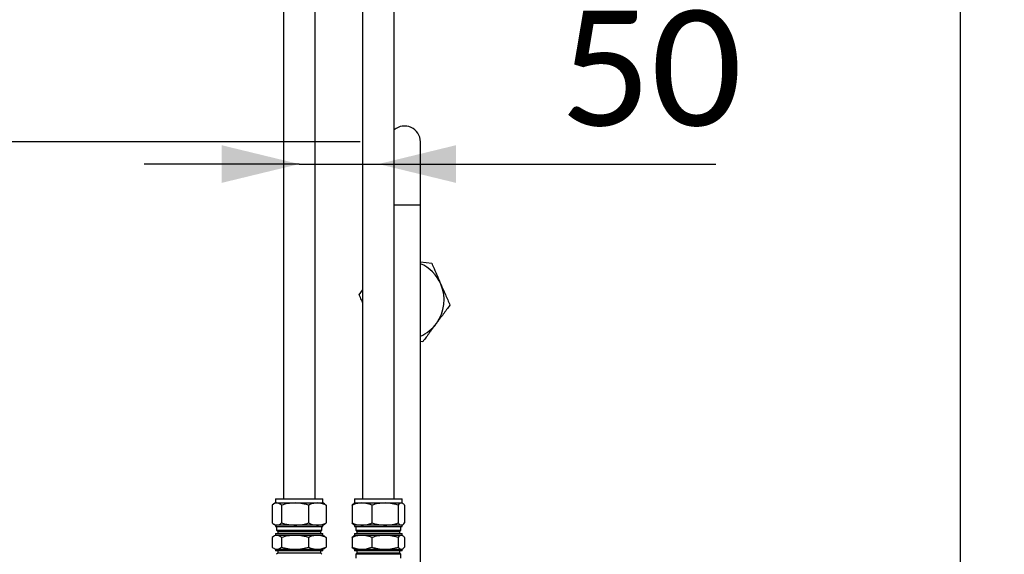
# Paper-space layout 'Sheet1' of a CAD drawing. Header units: millimetres. Extents: x 0 to 23548, y 0 to 16632.
# Tile 101 of 143: x 9489 to 10112, y 7015 to 7353. Entities that reach past the tile are written whole.
import ezdxf

# ---------------------------------------------------------------- set-up
doc = ezdxf.new("R2010")
doc.units = ezdxf.units.MM
doc.linetypes.add('SLD-Sólida', pattern=[0])
doc.layers.add('DETALHAMENTO', color=8, linetype='SLD-Sólida')
doc.styles.add('SLDTEXTSTYLE2', font='CALIBRI.TTF')
doc.dimstyles.new('SLDDIMSTYLE1', dxfattribs={"dimtxt": 72.8, "dimasz": 49, "dimexe": 0, "dimexo": 0.0625, "dimgap": 18.2, "dimtad": 1, "dimdec": 0, "dimrnd": 1e-09, "dimzin": 12, "dimdsep": 46, "dimtxsty": 'SLDTEXTSTYLE2', "dimsah": 1, "dimcen": 0.09, "dimadec": 0, "dimazin": 3, "dimtfac": 1, "dimtdec": 0, "dimtofl": 0, "dimtmove": 0, "dimatfit": 3, "dimfxl": 0, "dimfrac": 2, "dimtolj": 1, "dimtzin": 12, "dimarcsym": 0})
doc.dimstyles.new('SLDDIMSTYLE2', dxfattribs={"dimtxt": 72.8, "dimasz": 49, "dimexe": 0, "dimexo": 0.0625, "dimgap": 18.2, "dimtad": 1, "dimrnd": 1e-09, "dimzin": 12, "dimdsep": 46, "dimtxsty": 'SLDTEXTSTYLE2', "dimsah": 1, "dimcen": 0.09, "dimadec": 0, "dimazin": 3, "dimtfac": 1, "dimtmove": 0, "dimatfit": 0, "dimfxl": 0, "dimfrac": 2, "dimtolj": 1, "dimtzin": 12, "dimarcsym": 0})

# ---------------------------------------------------------------- blocks, each defined once
blk = doc.blocks.new('_D_12')
at = {"layer": 'DETALHAMENTO', "ltscale": 28}
for p, q in [((9666.18, 7261.45), (9568.18, 7261.45)), ((9666.18, 7261.45), (9716.18, 7261.45)), ((9716.18, 7261.45), (9929.51, 7261.45))]:
    blk.add_line(p, q, dxfattribs=at)
for points in [[(9666.18, 7261.45), (9617.18, 7273.35), (9617.18, 7249.55)], [(9716.18, 7261.45), (9765.18, 7249.55), (9765.18, 7273.35)]]:
    blk.add_solid(points, dxfattribs=at)
at = {"layer": 'DETALHAMENTO', "ltscale": 28, "insert": (9831.03, 7358.52), "char_height": 72.8, "attachment_point": 1, "style": 'SLDTEXTSTYLE2'}
blk.add_mtext('50', dxfattribs=at)
blk = doc.blocks.new('_D_18')
at = {"layer": 'DETALHAMENTO', "ltscale": 28}
for p, q in [((9760.11, 8774.67), (10111.82, 8774.67)), ((10083.82, 8774.67), (10083.82, 3470.01))]:
    blk.add_line(p, q, dxfattribs=at)
for points in [[(10083.82, 8774.67), (10071.92, 8725.67), (10095.72, 8725.67)], [(10083.82, 3470.01), (10095.72, 3519.01), (10071.92, 3519.01)]]:
    blk.add_solid(points, dxfattribs=at)
at = {"layer": 'DETALHAMENTO', "ltscale": 28, "insert": (9986.75, 6023.86), "char_height": 72.8, "attachment_point": 1, "rotation": 90, "style": 'SLDTEXTSTYLE2'}
blk.add_mtext('5305', dxfattribs=at)
blk = doc.blocks.new('_D_20')
at = {"layer": 'DETALHAMENTO', "ltscale": 28}
for p, q in [((9638.18, 8002.93), (8765.58, 8002.93)), ((8793.58, 8002.93), (8793.58, 3414.01)), ((9678.18, 3414.01), (8765.58, 3414.01))]:
    blk.add_line(p, q, dxfattribs=at)
for points in [[(8793.58, 8002.93), (8781.68, 7953.93), (8805.48, 7953.93)], [(8793.58, 3414.01), (8805.48, 3463.01), (8781.68, 3463.01)]]:
    blk.add_solid(points, dxfattribs=at)
at = {"layer": 'DETALHAMENTO', "ltscale": 28, "insert": (8696.51, 5609.99), "char_height": 72.8, "attachment_point": 1, "rotation": 90, "style": 'SLDTEXTSTYLE2'}
blk.add_mtext('4589', dxfattribs=at)
blk = doc.blocks.new('_D_21')
at = {"layer": 'DETALHAMENTO', "ltscale": 28}
for p, q in [((9704.74, 7275.51), (8989.58, 7275.51)), ((9017.58, 3470.01), (9017.58, 7275.51)), ((9728.18, 3470.01), (8989.58, 3470.01))]:
    blk.add_line(p, q, dxfattribs=at)
for points in [[(9017.58, 7275.51), (9005.68, 7226.51), (9029.48, 7226.51)], [(9017.58, 3470.01), (9029.48, 3519.01), (9005.68, 3519.01)]]:
    blk.add_solid(points, dxfattribs=at)
at = {"layer": 'DETALHAMENTO', "ltscale": 28, "insert": (8920.51, 5274.28), "char_height": 72.8, "attachment_point": 1, "rotation": 90, "style": 'SLDTEXTSTYLE2'}
blk.add_mtext('3806', dxfattribs=at)

psp = doc.layouts.new('Sheet1')

# ---------------------------------------------------------------- linework, layer by layer
at = {"color": 7, "linetype": 'SLD-Sólida', "lineweight": 25, "ltscale": 28}
for p, q in [((9706.176, 8774.675), (9706.176, 7049.675)), ((9726.176, 7049.675), (9726.176, 8774.675)), ((9656.176, 7962.932), (9656.176, 7049.675)), ((9676.176, 7049.675), (9676.176, 7962.932)), ((9742.744, 7235.511), (9742.744, 7275.511)), ((9742.744, 7235.511), (9726.176, 7235.511)), ((9742.744, 6977.511), (9742.744, 7235.511)), ((9742.744, 7199.535), (9749.909, 7198.721)), ((9704.062, 7178.771), (9706.176, 7181.63)), ((9744.263, 7149.041), (9742.744, 7149.213)), ((9649.119, 7045.71), (9649.119, 7034.389)), ((9651.176, 7047.05), (9650.198, 7046.485)), ((9651.176, 7049.675), (9651.176, 7047.05)), ((9651.176, 7049.675), (9681.176, 7049.675)), ((9651.176, 7047.05), (9652.08, 7047.05)), ((9652.08, 7047.05), (9663.57, 7047.05)), ((9655.042, 7045.71), (9655.042, 7034.389)), ((9663.57, 7047.05), (9677.666, 7047.05)), ((9672.099, 7045.71), (9672.099, 7034.389)), ((9677.666, 7047.05), (9681.176, 7047.05)), ((9681.176, 7047.05), (9681.176, 7049.675)), ((9682.154, 7046.485), (9681.176, 7047.05)), ((9682.138, 7046.457), (9683.233, 7045.71)), ((9683.233, 7045.71), (9683.233, 7034.389)), ((9699.556, 7045.71), (9699.556, 7034.389)), ((9701.176, 7047.05), (9700.739, 7046.797)), ((9701.176, 7049.675), (9701.176, 7047.05)), ((9701.176, 7049.675), (9701.782, 7049.675)), ((9701.176, 7047.05), (9705.821, 7047.05)), ((9701.782, 7049.675), (9731.176, 7049.675)), ((9705.821, 7047.05), (9720.397, 7047.05)), ((9712.087, 7045.71), (9712.087, 7034.389)), ((9720.397, 7047.05), (9730.752, 7047.05)), ((9728.708, 7045.71), (9728.708, 7034.389)), ((9730.752, 7047.05), (9731.176, 7047.05)), ((9731.176, 7047.05), (9731.176, 7049.675)), ((9731.613, 7046.797), (9731.176, 7047.05)), ((9732.797, 7045.71), (9732.797, 7034.389)), ((9650.206, 7033.61), (9651.176, 7033.05)), ((9651.176, 7033.05), (9651.176, 7032.175)), ((9652.08, 7033.05), (9651.176, 7033.05)), ((9663.57, 7033.05), (9652.08, 7033.05)), ((9677.666, 7033.05), (9663.57, 7033.05)), ((9681.176, 7033.05), (9677.666, 7033.05)), ((9681.176, 7033.05), (9682.146, 7033.61)), ((9681.176, 7032.175), (9681.176, 7033.05)), ((9700.709, 7033.319), (9701.176, 7033.05)), ((9701.176, 7033.05), (9701.176, 7032.175)), ((9705.821, 7033.05), (9701.176, 7033.05)), ((9720.397, 7033.05), (9705.821, 7033.05)), ((9730.752, 7033.05), (9720.397, 7033.05)), ((9731.176, 7033.05), (9730.752, 7033.05)), ((9731.176, 7033.05), (9731.643, 7033.319)), ((9731.176, 7032.175), (9731.176, 7033.05)), ((9651.176, 7026.575), (9650.198, 7026.01)), ((9651.176, 7032.175), (9681.176, 7032.175)), ((9651.176, 7027.675), (9651.176, 7026.575)), ((9651.176, 7027.675), (9681.176, 7027.675)), ((9652.08, 7026.575), (9651.176, 7026.575)), ((9651.889, 7032.175), (9651.889, 7029.78)), ((9651.889, 7029.78), (9652.644, 7029.025)), ((9651.889, 7029.78), (9680.464, 7029.78)), ((9663.57, 7026.575), (9652.08, 7026.575)), ((9652.644, 7029.025), (9652.644, 7027.675)), ((9652.644, 7029.025), (9679.708, 7029.025)), ((9677.666, 7026.575), (9663.57, 7026.575)), ((9681.176, 7026.575), (9677.666, 7026.575)), ((9679.708, 7029.025), (9680.464, 7029.78)), ((9679.708, 7027.675), (9679.708, 7029.025)), ((9680.464, 7029.78), (9680.464, 7032.175)), ((9681.176, 7026.575), (9681.176, 7027.675)), ((9682.154, 7026.01), (9681.176, 7026.575)), ((9701.176, 7026.575), (9700.739, 7026.322)), ((9701.176, 7032.175), (9701.782, 7032.175)), ((9701.176, 7027.675), (9701.176, 7026.575)), ((9701.176, 7027.675), (9701.782, 7027.675)), ((9705.821, 7026.575), (9701.176, 7026.575)), ((9701.782, 7032.175), (9731.176, 7032.175)), ((9701.782, 7027.675), (9731.176, 7027.675)), ((9701.889, 7032.175), (9701.889, 7029.78)), ((9701.889, 7029.78), (9702.644, 7029.025)), ((9701.889, 7029.78), (9702.466, 7029.78)), ((9702.466, 7029.78), (9730.464, 7029.78)), ((9702.644, 7029.025), (9702.644, 7027.675)), ((9702.644, 7029.025), (9703.191, 7029.025)), ((9703.191, 7029.025), (9729.708, 7029.025)), ((9720.397, 7026.575), (9705.821, 7026.575)), ((9730.752, 7026.575), (9720.397, 7026.575)), ((9729.708, 7029.025), (9730.464, 7029.78)), ((9729.708, 7027.675), (9729.708, 7029.025)), ((9730.464, 7029.78), (9730.464, 7032.175)), ((9731.176, 7026.575), (9730.752, 7026.575)), ((9731.176, 7026.575), (9731.176, 7027.675)), ((9731.613, 7026.322), (9731.176, 7026.575)), ((9649.119, 7025.235), (9649.119, 7019.114)), ((9655.042, 7025.235), (9655.042, 7019.114)), ((9672.099, 7025.235), (9672.099, 7019.114)), ((9682.138, 7025.982), (9683.233, 7025.235)), ((9683.233, 7025.235), (9683.233, 7019.114)), ((9699.556, 7025.235), (9699.556, 7019.114)), ((9712.087, 7025.235), (9712.087, 7019.114)), ((9728.708, 7025.235), (9728.708, 7019.114)), ((9732.797, 7025.235), (9732.797, 7019.114)), ((9650.206, 7018.335), (9651.176, 7017.775)), ((9651.176, 7017.775), (9651.176, 7016.675)), ((9651.176, 7017.775), (9652.08, 7017.775)), ((9681.176, 7016.675), (9651.176, 7016.675)), ((9652.644, 7015.325), (9651.889, 7014.569)), ((9652.08, 7017.775), (9663.57, 7017.775)), ((9652.644, 7016.675), (9652.644, 7015.325)), ((9679.502, 7015.325), (9652.644, 7015.325)), ((9663.57, 7017.775), (9677.666, 7017.775)), ((9677.666, 7017.775), (9681.176, 7017.775)), ((9679.708, 7015.325), (9679.502, 7015.325)), ((9679.708, 7015.325), (9679.708, 7016.675)), ((9680.464, 7014.569), (9679.708, 7015.325)), ((9681.176, 7017.775), (9682.146, 7018.335)), ((9681.176, 7016.675), (9681.176, 7017.775)), ((9700.709, 7018.044), (9701.176, 7017.775)), ((9701.176, 7017.775), (9701.176, 7016.675)), ((9701.176, 7017.775), (9705.821, 7017.775)), ((9701.782, 7016.675), (9701.176, 7016.675)), ((9731.176, 7016.675), (9701.782, 7016.675)), ((9702.644, 7015.325), (9701.889, 7014.569)), ((9701.889, 7014.569), (9701.889, 7012.175)), ((9730.464, 7014.569), (9701.889, 7014.569)), ((9702.644, 7016.675), (9702.644, 7015.325)), ((9729.708, 7015.325), (9702.644, 7015.325)), ((9705.821, 7017.775), (9720.397, 7017.775)), ((9720.397, 7017.775), (9730.752, 7017.775)), ((9729.708, 7015.325), (9729.708, 7016.675)), ((9730.464, 7014.569), (9729.708, 7015.325)), ((9730.464, 7012.175), (9730.464, 7014.569)), ((9730.752, 7017.775), (9731.176, 7017.775)), ((9731.176, 7017.775), (9731.643, 7018.044)), ((9731.176, 7016.675), (9731.176, 7017.775))]:
    psp.add_line(p, q, dxfattribs=at)
at = {"color": 7, "linetype": 'SLD-Sólida', "lineweight": 25, "ltscale": 784}
for centre, radius, start, end in [((9732.744, 7275.511), 10, 0, 131.057393), ((9732.744, 7175.511), 25, 23.516287, 66.421822), ((9732.744, 7175.511), 25, 323.516287, 23.516287), ((9732.744, 7175.511), 25, 293.578178, 323.516287)]:
    psp.add_arc(centre, radius, start, end, dxfattribs=at)
at = {"color": 7, "linetype": 'SLD-Sólida', "lineweight": 25, "ltscale": 28}
for points, knots in [([(9749.909, 7198.721), (9750.389, 7197.617), (9752.304, 7193.217), (9754.227, 7188.797), (9755.668, 7185.486)], [0, 0, 0, 0, 0.2508797, 1, 1, 1, 1]), ([(9755.668, 7185.486), (9756.629, 7183.279), (9758.552, 7178.859), (9760.468, 7174.456), (9761.427, 7172.251)], [0, 0, 0, 0, 0.4993648, 1, 1, 1, 1]), ([(9706.176, 7173.911), (9705.952, 7174.427), (9705.245, 7176.051), (9704.542, 7177.667), (9704.062, 7178.771)], [0, 0, 0, 0, 0.3176401, 1, 1, 1, 1]), ([(9761.427, 7172.251), (9760.001, 7170.323), (9757.146, 7166.462), (9754.28, 7162.586), (9752.845, 7160.646)], [0, 0, 0, 0, 0.4994527, 1, 1, 1, 1]), ([(9752.845, 7160.646), (9751.414, 7158.711), (9748.548, 7154.835), (9745.692, 7150.974), (9744.263, 7149.041)], [0, 0, 0, 0, 0.4993648, 1, 1, 1, 1]), ([(9652.08, 7047.05), (9651.543, 7046.971), (9650.54, 7046.823), (9649.57, 7046.063), (9649.119, 7045.71)], [0, 0, 0, 0, 0.5352511, 1, 1, 1, 1]), ([(9655.042, 7045.71), (9654.748, 7045.94), (9654.185, 7046.384), (9653.198, 7046.914), (9652.499, 7046.999), (9652.08, 7047.05)], [0, 0, 0, 0, 0.3030737, 0.5821129, 1, 1, 1, 1]), ([(9663.57, 7047.05), (9662.023, 7046.971), (9659.133, 7046.823), (9656.34, 7046.063), (9655.042, 7045.71)], [0, 0, 0, 0, 0.5352511, 1, 1, 1, 1]), ([(9672.099, 7045.71), (9671.254, 7045.94), (9669.632, 7046.384), (9666.788, 7046.914), (9664.776, 7046.999), (9663.57, 7047.05)], [0, 0, 0, 0, 0.3030737, 0.5821129, 1, 1, 1, 1]), ([(9677.666, 7047.05), (9676.656, 7046.971), (9674.77, 7046.823), (9672.946, 7046.063), (9672.099, 7045.71)], [0, 0, 0, 0, 0.5352511, 1, 1, 1, 1]), ([(9683.233, 7045.71), (9682.682, 7045.94), (9681.623, 7046.384), (9679.767, 7046.914), (9678.453, 7046.999), (9677.666, 7047.05)], [0, 0, 0, 0, 0.3030737, 0.5821129, 1, 1, 1, 1]), ([(9705.821, 7047.05), (9704.685, 7046.971), (9702.562, 7046.823), (9700.51, 7046.063), (9699.556, 7045.71)], [0, 0, 0, 0, 0.5352511, 1, 1, 1, 1]), ([(9699.556, 7045.71), (9699.758, 7045.933), (9700.148, 7046.362), (9700.544, 7046.739), (9700.738, 7046.796), (9700.74, 7046.796)], [0, 0, 0, 0, 0.5186448, 0.9961595, 1, 1, 1, 1]), ([(9712.087, 7045.71), (9711.467, 7045.94), (9710.275, 7046.384), (9708.186, 7046.914), (9706.708, 7046.999), (9705.821, 7047.05)], [0, 0, 0, 0, 0.3030737, 0.5821129, 1, 1, 1, 1]), ([(9720.397, 7047.05), (9718.89, 7046.971), (9716.074, 7046.823), (9713.352, 7046.063), (9712.087, 7045.71)], [0, 0, 0, 0, 0.5352511, 1, 1, 1, 1]), ([(9728.708, 7045.71), (9727.885, 7045.94), (9726.304, 7046.384), (9723.533, 7046.914), (9721.573, 7046.999), (9720.397, 7047.05)], [0, 0, 0, 0, 0.3030737, 0.5821129, 1, 1, 1, 1]), ([(9730.752, 7047.05), (9730.381, 7046.971), (9729.689, 7046.823), (9729.019, 7046.063), (9728.708, 7045.71)], [0, 0, 0, 0, 0.5352511, 1, 1, 1, 1]), ([(9732.797, 7045.71), (9732.594, 7045.94), (9732.206, 7046.384), (9731.524, 7046.914), (9731.041, 7046.999), (9730.752, 7047.05)], [0, 0, 0, 0, 0.3030737, 0.5821129, 1, 1, 1, 1]), ([(9649.119, 7034.389), (9649.412, 7034.159), (9649.976, 7033.716), (9650.963, 7033.185), (9651.662, 7033.1), (9652.08, 7033.05)], [0, 0, 0, 0, 0.3030737, 0.5821129, 1, 1, 1, 1]), ([(9652.08, 7033.05), (9652.617, 7033.129), (9653.621, 7033.276), (9654.591, 7034.036), (9655.042, 7034.389)], [0, 0, 0, 0, 0.5352511, 1, 1, 1, 1]), ([(9655.042, 7034.389), (9655.886, 7034.159), (9657.508, 7033.716), (9660.352, 7033.185), (9662.364, 7033.1), (9663.57, 7033.05)], [0, 0, 0, 0, 0.3030737, 0.5821129, 1, 1, 1, 1]), ([(9663.57, 7033.05), (9665.117, 7033.129), (9668.007, 7033.276), (9670.8, 7034.036), (9672.099, 7034.389)], [0, 0, 0, 0, 0.5352511, 1, 1, 1, 1]), ([(9672.099, 7034.389), (9672.65, 7034.159), (9673.709, 7033.716), (9675.565, 7033.185), (9676.878, 7033.1), (9677.666, 7033.05)], [0, 0, 0, 0, 0.3030737, 0.5821129, 1, 1, 1, 1]), ([(9677.666, 7033.05), (9678.676, 7033.129), (9680.562, 7033.276), (9682.386, 7034.036), (9683.233, 7034.389)], [0, 0, 0, 0, 0.5352511, 1, 1, 1, 1]), ([(9683.233, 7034.389), (9682.941, 7034.145), (9682.579, 7033.843), (9682.209, 7033.659), (9682.138, 7033.623)], [0, 0, 0, 0, 0.8087089, 1, 1, 1, 1]), ([(9699.556, 7034.389), (9700.176, 7034.159), (9701.368, 7033.716), (9703.457, 7033.185), (9704.935, 7033.1), (9705.821, 7033.05)], [0, 0, 0, 0, 0.3030737, 0.5821129, 1, 1, 1, 1]), ([(9700.739, 7033.371), (9700.657, 7033.396), (9700.255, 7033.522), (9699.866, 7034.005), (9699.556, 7034.389)], [0, 0, 0, 0, 0.2032095, 1, 1, 1, 1]), ([(9705.821, 7033.05), (9706.958, 7033.129), (9709.081, 7033.276), (9711.133, 7034.036), (9712.087, 7034.389)], [0, 0, 0, 0, 0.5352511, 1, 1, 1, 1]), ([(9712.087, 7034.389), (9712.91, 7034.159), (9714.49, 7033.716), (9717.262, 7033.185), (9719.222, 7033.1), (9720.397, 7033.05)], [0, 0, 0, 0, 0.3030737, 0.5821129, 1, 1, 1, 1]), ([(9720.397, 7033.05), (9721.905, 7033.129), (9724.721, 7033.276), (9727.443, 7034.036), (9728.708, 7034.389)], [0, 0, 0, 0, 0.53525105, 1, 1, 1, 1]), ([(9728.708, 7034.389), (9728.91, 7034.159), (9729.299, 7033.716), (9729.981, 7033.185), (9730.463, 7033.1), (9730.752, 7033.05)], [0, 0, 0, 0, 0.3030737, 0.5821129, 1, 1, 1, 1]), ([(9730.752, 7033.05), (9731.123, 7033.129), (9731.816, 7033.276), (9732.486, 7034.036), (9732.797, 7034.389)], [0, 0, 0, 0, 0.5352511, 1, 1, 1, 1]), ([(9652.08, 7026.575), (9651.543, 7026.496), (9650.54, 7026.348), (9649.57, 7025.588), (9649.119, 7025.235)], [0, 0, 0, 0, 0.5352511, 1, 1, 1, 1]), ([(9655.042, 7025.235), (9654.748, 7025.465), (9654.185, 7025.909), (9653.198, 7026.439), (9652.499, 7026.524), (9652.08, 7026.575)], [0, 0, 0, 0, 0.3030737, 0.5821129, 1, 1, 1, 1]), ([(9663.57, 7026.575), (9662.023, 7026.496), (9659.133, 7026.348), (9656.34, 7025.588), (9655.042, 7025.235)], [0, 0, 0, 0, 0.5352511, 1, 1, 1, 1]), ([(9672.099, 7025.235), (9671.254, 7025.465), (9669.632, 7025.909), (9666.788, 7026.439), (9664.776, 7026.524), (9663.57, 7026.575)], [0, 0, 0, 0, 0.3030737, 0.5821129, 1, 1, 1, 1]), ([(9677.666, 7026.575), (9676.656, 7026.496), (9674.77, 7026.348), (9672.946, 7025.588), (9672.099, 7025.235)], [0, 0, 0, 0, 0.53525105, 1, 1, 1, 1]), ([(9683.233, 7025.235), (9682.682, 7025.465), (9681.623, 7025.909), (9679.767, 7026.439), (9678.453, 7026.524), (9677.666, 7026.575)], [0, 0, 0, 0, 0.3030737, 0.5821129, 1, 1, 1, 1]), ([(9705.821, 7026.575), (9704.685, 7026.496), (9702.562, 7026.348), (9700.51, 7025.588), (9699.556, 7025.235)], [0, 0, 0, 0, 0.5352511, 1, 1, 1, 1]), ([(9712.087, 7025.235), (9711.467, 7025.465), (9710.275, 7025.909), (9708.186, 7026.439), (9706.708, 7026.524), (9705.821, 7026.575)], [0, 0, 0, 0, 0.3030737, 0.5821129, 1, 1, 1, 1]), ([(9720.397, 7026.575), (9718.89, 7026.496), (9716.074, 7026.348), (9713.352, 7025.588), (9712.087, 7025.235)], [0, 0, 0, 0, 0.5352511, 1, 1, 1, 1]), ([(9728.708, 7025.235), (9727.885, 7025.465), (9726.304, 7025.909), (9723.533, 7026.439), (9721.573, 7026.524), (9720.397, 7026.575)], [0, 0, 0, 0, 0.3030737, 0.5821129, 1, 1, 1, 1]), ([(9730.752, 7026.575), (9730.381, 7026.496), (9729.689, 7026.348), (9729.019, 7025.588), (9728.708, 7025.235)], [0, 0, 0, 0, 0.5352511, 1, 1, 1, 1]), ([(9732.797, 7025.235), (9732.594, 7025.465), (9732.206, 7025.909), (9731.524, 7026.439), (9731.041, 7026.524), (9730.752, 7026.575)], [0, 0, 0, 0, 0.3030737, 0.5821129, 1, 1, 1, 1]), ([(9699.556, 7025.235), (9699.758, 7025.458), (9700.148, 7025.887), (9700.544, 7026.264), (9700.738, 7026.321), (9700.74, 7026.321)], [0, 0, 0, 0, 0.51864476, 0.99615955, 1, 1, 1, 1]), ([(9649.119, 7019.114), (9649.412, 7018.884), (9649.976, 7018.441), (9650.963, 7017.91), (9651.662, 7017.825), (9652.08, 7017.775)], [0, 0, 0, 0, 0.3030737, 0.5821129, 1, 1, 1, 1]), ([(9652.08, 7017.775), (9652.617, 7017.854), (9653.621, 7018.001), (9654.591, 7018.761), (9655.042, 7019.114)], [0, 0, 0, 0, 0.5352511, 1, 1, 1, 1]), ([(9655.042, 7019.114), (9655.886, 7018.884), (9657.508, 7018.441), (9660.352, 7017.91), (9662.364, 7017.825), (9663.57, 7017.775)], [0, 0, 0, 0, 0.3030737, 0.5821129, 1, 1, 1, 1]), ([(9663.57, 7017.775), (9665.117, 7017.854), (9668.007, 7018.001), (9670.8, 7018.761), (9672.099, 7019.114)], [0, 0, 0, 0, 0.5352511, 1, 1, 1, 1]), ([(9672.099, 7019.114), (9672.65, 7018.884), (9673.709, 7018.441), (9675.565, 7017.91), (9676.878, 7017.825), (9677.666, 7017.775)], [0, 0, 0, 0, 0.3030737, 0.5821129, 1, 1, 1, 1]), ([(9677.666, 7017.775), (9678.676, 7017.854), (9680.562, 7018.001), (9682.386, 7018.761), (9683.233, 7019.114)], [0, 0, 0, 0, 0.5352511, 1, 1, 1, 1]), ([(9683.233, 7019.114), (9682.941, 7018.87), (9682.579, 7018.568), (9682.209, 7018.384), (9682.138, 7018.348)], [0, 0, 0, 0, 0.8087089, 1, 1, 1, 1]), ([(9699.556, 7019.114), (9700.176, 7018.884), (9701.368, 7018.441), (9703.457, 7017.91), (9704.935, 7017.825), (9705.821, 7017.775)], [0, 0, 0, 0, 0.3030737, 0.5821129, 1, 1, 1, 1]), ([(9700.739, 7018.096), (9700.657, 7018.121), (9700.255, 7018.247), (9699.866, 7018.73), (9699.556, 7019.114)], [0, 0, 0, 0, 0.2032095, 1, 1, 1, 1]), ([(9705.821, 7017.775), (9706.958, 7017.854), (9709.081, 7018.001), (9711.133, 7018.761), (9712.087, 7019.114)], [0, 0, 0, 0, 0.5352511, 1, 1, 1, 1]), ([(9712.087, 7019.114), (9712.91, 7018.884), (9714.49, 7018.441), (9717.262, 7017.91), (9719.222, 7017.825), (9720.397, 7017.775)], [0, 0, 0, 0, 0.3030737, 0.5821129, 1, 1, 1, 1]), ([(9720.397, 7017.775), (9721.905, 7017.854), (9724.721, 7018.001), (9727.443, 7018.761), (9728.708, 7019.114)], [0, 0, 0, 0, 0.5352511, 1, 1, 1, 1]), ([(9728.708, 7019.114), (9728.91, 7018.884), (9729.299, 7018.441), (9729.981, 7017.91), (9730.463, 7017.825), (9730.752, 7017.775)], [0, 0, 0, 0, 0.3030737, 0.5821129, 1, 1, 1, 1]), ([(9730.752, 7017.775), (9731.123, 7017.854), (9731.816, 7018.001), (9732.486, 7018.761), (9732.797, 7019.114)], [0, 0, 0, 0, 0.5352511, 1, 1, 1, 1])]:
    psp.add_open_spline(points, degree=3, knots=knots, dxfattribs=at)

# ---------------------------------------------------------------- dimensions: what is measured, and where the dimension line sits
at = {"layer": 'DETALHAMENTO', "ltscale": 28}
dim = psp.add_linear_dim(base=(9716.176, 7261.455), p1=(9666.176, 8058.932), p2=(9716.176, 8852.175), dimstyle='SLDDIMSTYLE2', dxfattribs=at)
dim.commit()
dim.dimension.update_dxf_attribs({"geometry": '_D_12', "text_midpoint": (9880.268, 7261.455), "dimtype": 160})
for base, p1, p2, picture, middle in [((10083.822, 3470.011), (9732.108, 8774.675), (9756.176, 3470.011), '_D_18', (10083.822, 6122.343)), ((8793.576, 3414.011), (9666.176, 8002.932), (9706.176, 3414.011), '_D_20', (8793.576, 5708.471)), ((9017.576242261, 7275.510817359), (9756.176242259, 3470.010817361), (9732.744389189, 7275.510817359), '_D_21', (9017.576242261, 5372.76081736))]:
    dim = psp.add_linear_dim(base=base, p1=p1, p2=p2, angle=90, dimstyle='SLDDIMSTYLE1', dxfattribs=at)
    dim.commit()
    dim.dimension.update_dxf_attribs({"geometry": picture, "text_midpoint": middle, "dimtype": 160})

doc.saveas('drawing.dxf')
